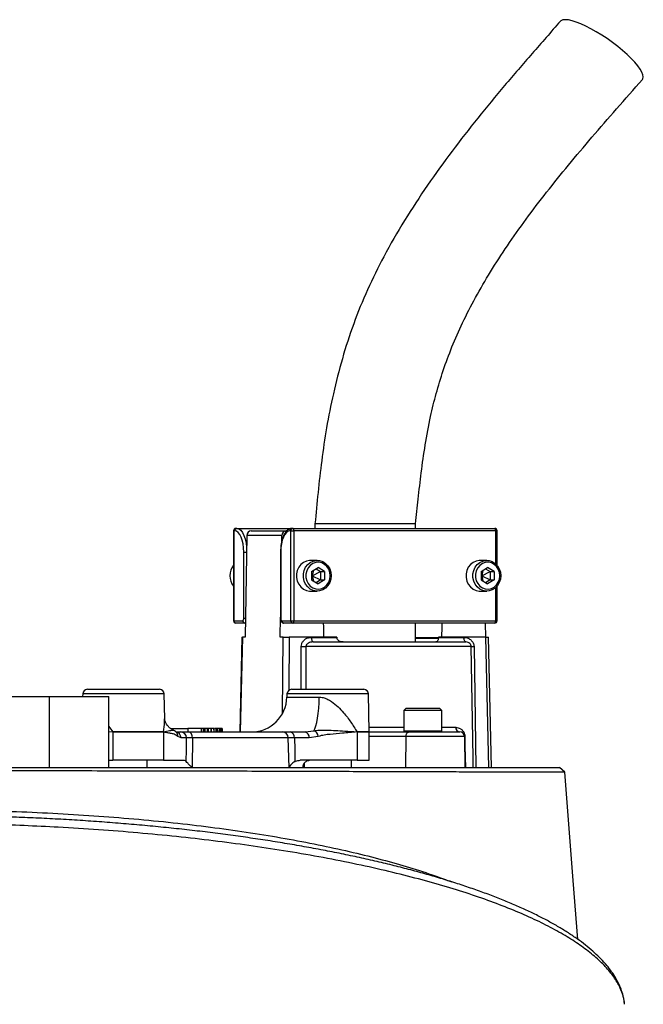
# Model space of a CAD drawing. Header units: millimetres. Extents: x 1339 to 2677, y 253 to 3684.
# Tile 14 of 14: x 1956 to 2219, y 3128 to 3544. Entities that reach past the tile are written whole.
import ezdxf

# ---------------------------------------------------------------- set-up
doc = ezdxf.new("R2010")
doc.units = ezdxf.units.MM

msp = doc.modelspace()

# ---------------------------------------------------------------- linework, layer by layer
at = {"color": 7, "linetype": 'Continuous', "lineweight": 25}
for p, q in [((2047.29, 3329.51), (2047.71, 3329.51)), ((2047.71, 3329.51), (2070.96, 3329.51)), ((2070.96, 3329.51), (2071.38, 3329.51)), ((2071.38, 3329.51), (2156.57, 3329.51)), ((2080.68, 3331.51), (2080.68, 3329.51)), ((2123.18, 3331.51), (2080.68, 3331.51)), ((2123.18, 3329.51), (2123.18, 3331.51)), ((2046.29, 3328.51), (2046.29, 3290.51)), ((2046.38, 3328.51), (2046.38, 3290.51)), ((2046.8, 3328.51), (2046.38, 3328.51)), ((2051.91, 3326.54), (2051.23, 3283.51)), ((2066.7, 3326.54), (2051.91, 3326.54)), ((2053.72, 3328.51), (2068.51, 3328.51)), ((2066.66, 3324.03), (2066.7, 3326.54)), ((2068.77, 3328.51), (2068.51, 3328.51)), ((2070.47, 3328.51), (2070.05, 3328.51)), ((2070.47, 3290.51), (2070.47, 3328.51)), ((2070.47, 3328.51), (2071.8, 3328.51)), ((2071.8, 3328.51), (2071.8, 3290.51)), ((2156.99, 3328.51), (2071.8, 3328.51)), ((2157.57, 3313.91), (2157.57, 3328.51)), ((2050.61, 3291.51), (2050.61, 3319.51)), ((2066.15, 3319.51), (2066.15, 3291.51)), ((2066.25, 3319.51), (2066.25, 3291.51)), ((2081.64, 3316.01), (2078.77, 3316.01)), ((2079.26, 3311.24), (2081.98, 3312.97)), ((2081.13, 3312.43), (2083.01, 3311.24)), ((2084.7, 3311.24), (2081.98, 3312.97)), ((2153.24, 3316.01), (2150.36, 3316.01)), ((2150.86, 3311.24), (2153.58, 3312.97)), ((2152.73, 3312.43), (2154.61, 3311.24)), ((2156.3, 3311.24), (2153.58, 3312.97)), ((2079.26, 3311.24), (2079.26, 3307.77)), ((2079.26, 3309.76), (2079.56, 3309.51)), ((2079.26, 3309.25), (2079.56, 3309.51)), ((2080.03, 3311.73), (2079.56, 3309.51)), ((2079.56, 3309.51), (2083.01, 3311.24)), ((2079.56, 3309.51), (2080.03, 3307.29)), ((2079.56, 3309.51), (2083.01, 3307.77)), ((2083.01, 3311.24), (2084.7, 3311.24)), ((2083.01, 3311.24), (2083.01, 3307.77)), ((2084.7, 3311.24), (2084.7, 3307.77)), ((2150.86, 3311.24), (2150.86, 3307.77)), ((2150.86, 3309.76), (2151.15, 3309.51)), ((2150.86, 3309.25), (2151.15, 3309.51)), ((2151.62, 3311.73), (2151.15, 3309.51)), ((2151.15, 3309.51), (2154.61, 3311.24)), ((2151.15, 3309.51), (2151.62, 3307.29)), ((2151.15, 3309.51), (2154.61, 3307.77)), ((2154.61, 3311.24), (2156.3, 3311.24)), ((2154.61, 3311.24), (2154.61, 3307.77)), ((2156.3, 3311.24), (2156.3, 3307.77)), ((2079.26, 3307.77), (2081.98, 3306.04)), ((2083.01, 3307.77), (2081.13, 3306.58)), ((2084.7, 3307.77), (2081.98, 3306.04)), ((2083.01, 3307.77), (2084.7, 3307.77)), ((2150.86, 3307.77), (2153.58, 3306.04)), ((2154.61, 3307.77), (2152.73, 3306.58)), ((2156.3, 3307.77), (2153.58, 3306.04)), ((2154.61, 3307.77), (2156.3, 3307.77)), ((2157.57, 3290.51), (2157.57, 3305.1)), ((2078.77, 3303.01), (2081.64, 3303.01)), ((2150.36, 3303.01), (2153.24, 3303.01)), ((2066.02, 3283.51), (2066.15, 3292.01)), ((2046.38, 3290.51), (2050.19, 3290.51)), ((2051.09, 3289.51), (2047.29, 3289.51)), ((2051.32, 3289.51), (2051.09, 3289.51)), ((2066.67, 3290.51), (2070.47, 3290.51)), ((2071.38, 3289.51), (2067.57, 3289.51)), ((2070.47, 3290.51), (2071.8, 3290.51)), ((2156.57, 3289.51), (2071.38, 3289.51)), ((2071.8, 3290.51), (2156.99, 3290.51)), ((2123.18, 3281.51), (2123.18, 3289.51)), ((2152.54, 3289.51), (2152.63, 3283.51)), ((2049.86, 3283.51), (2048.93, 3243.51)), ((2049.86, 3283.51), (2050.05, 3283.51)), ((2051.23, 3283.51), (2050.05, 3283.51)), ((2067.19, 3283.51), (2066.02, 3283.51)), ((2067.19, 3283.51), (2069.85, 3283.51)), ((2089.86, 3283.51), (2069.85, 3283.51)), ((2079.15, 3283.47), (2089.87, 3283.47)), ((2089.86, 3283.51), (2089.87, 3283.47)), ((2123.18, 3283.14), (2132.9, 3283.14)), ((2132.83, 3283.47), (2132.83, 3283.51)), ((2152.84, 3283.51), (2132.83, 3283.51)), ((2132.83, 3283.47), (2143.55, 3283.47)), ((2154.12, 3228.51), (2152.84, 3283.51)), ((2152.84, 3283.51), (2154, 3283.51)), ((2155.27, 3228.51), (2154, 3283.51)), ((2146.7, 3279.54), (2076.87, 3279.54)), ((2079.99, 3281.51), (2144.39, 3281.51)), ((2147.84, 3279.54), (2148.67, 3228.51)), ((1858.57, 3258.51), (1968.57, 3258.51)), ((1968.57, 3228.51), (1968.57, 3258.51)), ((1968.57, 3258.51), (1993.57, 3258.51)), ((1982.6, 3259.54), (1982.58, 3258.51)), ((1984.6, 3261.51), (2015.04, 3261.51)), ((1993.57, 3228.51), (1993.57, 3258.51)), ((2017.22, 3249.08), (2017.04, 3259.54)), ((2068.85, 3259.54), (2068.83, 3258.24)), ((2070.85, 3261.51), (2101.29, 3261.51)), ((2103.57, 3243.53), (2103.29, 3259.54)), ((2119.23, 3253.51), (2118.23, 3252.51)), ((2118.23, 3252.51), (2118.23, 3243.91)), ((2129.61, 3252.51), (2118.23, 3252.51)), ((2119.23, 3253.51), (2129.19, 3253.51)), ((2129.19, 3253.51), (2133.23, 3253.51)), ((2134.23, 3252.51), (2129.61, 3252.51)), ((2134.23, 3252.51), (2133.23, 3253.51)), ((2134.23, 3243.91), (2134.23, 3252.51)), ((1995.27, 3243.53), (1995.29, 3243.53)), ((1995.29, 3243.48), (1995.28, 3243.48)), ((1995.29, 3243.53), (2016.72, 3243.53)), ((1995.29, 3243.48), (1995.29, 3231.51)), ((2016.72, 3243.48), (1995.29, 3243.48)), ((2016.72, 3243.53), (2016.73, 3243.53)), ((2016.72, 3243.48), (2016.72, 3231.51)), ((2016.73, 3243.48), (2016.72, 3243.48)), ((2019.77, 3245.01), (2026.97, 3245.01)), ((2020.8, 3244.2), (2020.87, 3244.2)), ((2021.95, 3243.51), (2023.99, 3243.51)), ((2021.97, 3243.5), (2022.01, 3243.46)), ((2024.11, 3241.01), (2022.73, 3241.62)), ((2026.97, 3245.01), (2026.94, 3243.51)), ((2032.6, 3245.01), (2026.97, 3245.01)), ((2027.15, 3243.51), (2067.02, 3243.51)), ((2032.6, 3245.01), (2032.62, 3243.51)), ((2032.8, 3245.01), (2032.6, 3245.01)), ((2032.8, 3245.01), (2032.83, 3243.51)), ((2033.56, 3245.01), (2032.8, 3245.01)), ((2033.56, 3245.01), (2033.59, 3243.51)), ((2033.8, 3245.01), (2033.56, 3245.01)), ((2033.8, 3245.01), (2033.84, 3243.51)), ((2034.2, 3245.01), (2033.8, 3245.01)), ((2034.2, 3245.01), (2034.22, 3243.51)), ((2035.18, 3245.01), (2034.2, 3245.01)), ((2035.18, 3245.01), (2035.21, 3243.51)), ((2035.37, 3245.01), (2035.18, 3245.01)), ((2035.37, 3245.01), (2035.39, 3243.51)), ((2035.55, 3245.01), (2035.37, 3245.01)), ((2035.55, 3245.01), (2035.58, 3243.51)), ((2036.67, 3245.01), (2035.55, 3245.01)), ((2036.67, 3245.01), (2036.69, 3243.51)), ((2036.84, 3245.01), (2036.67, 3245.01)), ((2036.84, 3245.01), (2036.87, 3243.51)), ((2038.06, 3243.51), (2038.03, 3245.01)), ((2038.79, 3245.01), (2038.19, 3245.01)), ((2038.79, 3245.01), (2038.81, 3243.51)), ((2038.91, 3245.01), (2038.79, 3245.01)), ((2038.91, 3245.01), (2038.94, 3243.51)), ((2039.33, 3245.01), (2038.91, 3245.01)), ((2039.33, 3245.01), (2039.35, 3243.51)), ((2039.43, 3245.01), (2039.33, 3245.01)), ((2039.43, 3245.01), (2039.46, 3243.51)), ((2040.83, 3245.01), (2040.55, 3245.01)), ((2040.83, 3245.01), (2040.85, 3243.51)), ((2040.92, 3245.01), (2040.83, 3245.01)), ((2040.92, 3245.01), (2040.95, 3243.51)), ((2041.45, 3245.01), (2040.92, 3245.01)), ((2041.45, 3245.01), (2041.47, 3243.51)), ((2041.47, 3245.01), (2041.45, 3245.01)), ((2041.47, 3245.01), (2041.5, 3243.51)), ((2070.23, 3243.51), (2076.5, 3243.51)), ((2076.5, 3243.51), (2080.13, 3244.03)), ((2082.03, 3241.62), (2078.26, 3241.01)), ((2098.43, 3243.53), (2098.44, 3243.53)), ((2098.44, 3243.48), (2098.43, 3243.48)), ((2098.44, 3243.48), (2098.44, 3231.51)), ((2103.57, 3243.51), (2120.39, 3243.51)), ((2103.57, 3231.51), (2103.57, 3243.48)), ((2119.1, 3241.54), (2118.96, 3228.51)), ((2143.8, 3241.54), (2119.1, 3241.54)), ((2120.39, 3243.51), (2141.8, 3243.51)), ((2143.8, 3241.54), (2144.03, 3228.51)), ((2026.4, 3241.01), (2024.11, 3241.01)), ((2028.93, 3241.05), (2028.83, 3228.51)), ((2069.43, 3241.05), (2028.93, 3241.05)), ((2069.73, 3228.51), (2069.43, 3241.05)), ((2078.26, 3241.01), (2071.99, 3241.01)), ((1993.57, 3231.51), (1995.29, 3231.51)), ((2016.72, 3231.51), (1995.29, 3231.51)), ((2009.82, 3228.51), (2009.82, 3231.51)), ((2016.72, 3231.51), (2025.5, 3231.51)), ((2098.44, 3231.51), (2074.47, 3231.51)), ((2076.07, 3230.22), (2076.07, 3228.51)), ((2096.07, 3228.51), (2096.07, 3231.51)), ((2098.44, 3231.51), (2103.57, 3231.51)), ((1858.57, 3228.51), (1968.57, 3228.51)), ((1968.57, 3228.51), (1993.57, 3228.51)), ((2211.35, 3128.4), (2211.35, 3128.48))]:
    msp.add_line(p, q, dxfattribs=at)
at = {"color": 1, "linetype": 'Continuous', "lineweight": 25}
for p, q in [((2046.29, 3328.51), (2046.38, 3328.51)), ((2156.99, 3314.51), (2156.99, 3328.51)), ((2156.99, 3328.51), (2157.57, 3328.51)), ((2050.61, 3319.51), (2051.79, 3319.51)), ((2066.15, 3319.51), (2066.25, 3319.51)), ((2156.99, 3290.51), (2156.99, 3304.5)), ((2050.61, 3291.51), (2051.35, 3291.51)), ((2066.15, 3291.51), (2066.25, 3291.51)), ((2046.29, 3290.51), (2046.38, 3290.51)), ((2156.99, 3290.51), (2157.57, 3290.51)), ((2050.05, 3283.51), (2049.12, 3243.51)), ((2066.92, 3251.19), (2067.19, 3283.51)), ((2069.85, 3283.51), (2069.66, 3261.12)), ((2123.18, 3283.47), (2132.73, 3283.47)), ((2074.88, 3261.51), (2074.91, 3279.54)), ((2017.04, 3259.54), (1982.6, 3259.54)), ((2068.83, 3258.24), (2082.45, 3258.24)), ((2077.46, 3259.54), (2068.85, 3259.54)), ((2103.29, 3259.54), (2077.46, 3259.54)), ((1993.57, 3245.81), (1995.27, 3243.53)), ((2103.53, 3245.47), (2118.23, 3245.47)), ((2134.23, 3245.47), (2140.13, 3245.47)), ((1993.57, 3243.62), (1995.27, 3243.53)), ((1995.28, 3243.48), (1993.57, 3243.38)), ((2098.44, 3243.53), (2103.57, 3243.53)), ((2103.57, 3243.48), (2098.44, 3243.48)), ((2119.1, 3241.54), (2103.57, 3241.54)), ((2118.23, 3243.91), (2129.61, 3243.91)), ((2129.61, 3243.91), (2134.23, 3243.91))]:
    msp.add_line(p, q, dxfattribs=at)
at = {"color": 7, "linetype": 'Continuous', "lineweight": 25, "flags": 128}
for points in [[(2218.94, 3519.21), (2219.15, 3519.52), (2219.32, 3520.27), (2219.19, 3521.21), (2218.76, 3522.33), (2218.03, 3523.61), (2217.03, 3525.02), (2215.76, 3526.54), (2214.25, 3528.15), (2212.52, 3529.81), (2210.6, 3531.51), (2208.54, 3533.2), (2206.35, 3534.86), (2204.08, 3536.47), (2201.77, 3537.99), (2199.46, 3539.4), (2197.19, 3540.68), (2194.99, 3541.8), (2192.9, 3542.74), (2190.97, 3543.49), (2189.22, 3544.04), (2187.67, 3544.37), (2186.37, 3544.48), (2185.33, 3544.37), (2184.57, 3544.04), (2184.3, 3543.8)], [(2071.8, 3328.51), (2071.79, 3328.7), (2071.77, 3328.89), (2071.73, 3329.06), (2071.68, 3329.21), (2071.61, 3329.34), (2071.54, 3329.43), (2071.46, 3329.49), (2071.38, 3329.51)], [(2156.99, 3328.51), (2156.99, 3328.7), (2156.96, 3328.89), (2156.92, 3329.06), (2156.87, 3329.21), (2156.81, 3329.34), (2156.73, 3329.43), (2156.65, 3329.49), (2156.57, 3329.51)], [(2050.61, 3319.51), (2050.54, 3321.26), (2050.32, 3322.95), (2049.97, 3324.51), (2049.49, 3325.87), (2048.92, 3326.99), (2048.26, 3327.82), (2047.55, 3328.33), (2046.8, 3328.51)], [(2070.05, 3328.51), (2069.31, 3328.33), (2068.59, 3327.82), (2067.94, 3326.99), (2067.36, 3325.87), (2066.89, 3324.51), (2066.53, 3322.95), (2066.32, 3321.26), (2066.25, 3319.51)], [(2078.77, 3316.01), (2078.42, 3315.99), (2077.08, 3315.73), (2075.82, 3315.13), (2074.72, 3314.23), (2073.84, 3313.08), (2073.23, 3311.73), (2072.92, 3310.26), (2072.92, 3308.75), (2073.23, 3307.28), (2073.84, 3305.93), (2074.72, 3304.78), (2075.82, 3303.88), (2077.08, 3303.28), (2078.42, 3303.02), (2078.77, 3303.01)], [(2087.53, 3309.51), (2087.37, 3308.01), (2086.9, 3306.59), (2086.15, 3305.33), (2085.16, 3304.29), (2083.97, 3303.54), (2082.66, 3303.1), (2081.3, 3303.02), (2079.95, 3303.28), (2078.69, 3303.88), (2077.6, 3304.78), (2076.72, 3305.93), (2076.1, 3307.28), (2075.79, 3308.75), (2075.79, 3310.26), (2076.1, 3311.73), (2076.72, 3313.08), (2077.6, 3314.23), (2078.69, 3315.13), (2079.95, 3315.73), (2081.3, 3315.99), (2082.66, 3315.91), (2083.97, 3315.47), (2085.16, 3314.72), (2086.15, 3313.68), (2086.9, 3312.42), (2087.37, 3311), (2087.53, 3309.51)], [(2087.14, 3309.51), (2086.98, 3310.92), (2086.51, 3312.25), (2085.74, 3313.41), (2084.75, 3314.32), (2083.57, 3314.93), (2082.3, 3315.19), (2081.01, 3315.1), (2079.78, 3314.66), (2078.69, 3313.9), (2077.8, 3312.86), (2077.18, 3311.6), (2076.85, 3310.22), (2076.85, 3308.79), (2077.18, 3307.41), (2077.8, 3306.16), (2078.69, 3305.11), (2079.78, 3304.35), (2081.01, 3303.91), (2082.3, 3303.82), (2083.57, 3304.08), (2084.75, 3304.69), (2085.74, 3305.6), (2086.51, 3306.76), (2086.98, 3308.09), (2087.14, 3309.51)], [(2150.36, 3316.01), (2150.02, 3315.99), (2148.68, 3315.73), (2147.42, 3315.13), (2146.32, 3314.23), (2145.44, 3313.08), (2144.83, 3311.73), (2144.51, 3310.26), (2144.51, 3308.75), (2144.83, 3307.28), (2145.44, 3305.93), (2146.32, 3304.78), (2147.42, 3303.88), (2148.68, 3303.28), (2150.02, 3303.02), (2150.36, 3303.01)], [(2159.13, 3309.51), (2158.97, 3308.01), (2158.5, 3306.59), (2157.75, 3305.33), (2156.76, 3304.29), (2155.57, 3303.54), (2154.26, 3303.1), (2152.9, 3303.02), (2151.55, 3303.28), (2150.29, 3303.88), (2149.2, 3304.78), (2148.32, 3305.93), (2147.7, 3307.28), (2147.39, 3308.75), (2147.39, 3310.26), (2147.7, 3311.73), (2148.32, 3313.08), (2149.2, 3314.23), (2150.29, 3315.13), (2151.55, 3315.73), (2152.9, 3315.99), (2154.26, 3315.91), (2155.57, 3315.47), (2156.76, 3314.72), (2157.75, 3313.68), (2158.5, 3312.42), (2158.97, 3311), (2159.13, 3309.51)], [(2158.74, 3309.51), (2158.58, 3310.92), (2158.1, 3312.25), (2157.34, 3313.41), (2156.34, 3314.32), (2155.17, 3314.93), (2153.9, 3315.19), (2152.61, 3315.1), (2151.38, 3314.66), (2150.28, 3313.9), (2149.4, 3312.86), (2148.77, 3311.6), (2148.45, 3310.22), (2148.45, 3308.79), (2148.77, 3307.41), (2149.4, 3306.16), (2150.28, 3305.11), (2151.38, 3304.35), (2152.61, 3303.91), (2153.9, 3303.82), (2155.17, 3304.08), (2156.34, 3304.69), (2157.34, 3305.6), (2158.1, 3306.76), (2158.58, 3308.09), (2158.74, 3309.51)], [(2050.19, 3290.51), (2050.27, 3290.52), (2050.35, 3290.58), (2050.42, 3290.67), (2050.48, 3290.8), (2050.54, 3290.95), (2050.58, 3291.12), (2050.6, 3291.31), (2050.61, 3291.51)], [(2066.25, 3291.51), (2066.25, 3291.31), (2066.28, 3291.12), (2066.32, 3290.95), (2066.37, 3290.8), (2066.43, 3290.67), (2066.51, 3290.58), (2066.59, 3290.52), (2066.67, 3290.51)], [(2071.38, 3289.51), (2071.46, 3289.52), (2071.54, 3289.58), (2071.61, 3289.67), (2071.68, 3289.8), (2071.73, 3289.95), (2071.77, 3290.12), (2071.79, 3290.31), (2071.8, 3290.51)], [(2084.47, 3283.51), (2084.38, 3287.92), (2084.35, 3289.51)], [(2134.3, 3289.51), (2134.27, 3287.92), (2134.18, 3283.51)], [(2156.57, 3289.51), (2156.65, 3289.52), (2156.73, 3289.58), (2156.81, 3289.67), (2156.87, 3289.8), (2156.92, 3289.95), (2156.96, 3290.12), (2156.99, 3290.31), (2156.99, 3290.51)], [(2079.15, 3283.47), (2079.17, 3283.09), (2079.22, 3282.72), (2079.3, 3282.38), (2079.4, 3282.08), (2079.53, 3281.84), (2079.67, 3281.65), (2079.83, 3281.54), (2079.99, 3281.51)], [(2144.39, 3281.51), (2144.23, 3281.54), (2144.07, 3281.65), (2143.93, 3281.84), (2143.8, 3282.08), (2143.69, 3282.38), (2143.62, 3282.72), (2143.57, 3283.09), (2143.55, 3283.47)], [(2147.53, 3228.51), (2147.47, 3232.5), (2147.21, 3248.5), (2146.7, 3279.54)], [(2080.13, 3244.03), (2080.6, 3244.85), (2081.04, 3246.03), (2081.44, 3247.52), (2081.78, 3249.3), (2082.06, 3251.31), (2082.27, 3253.51), (2082.4, 3255.84), (2082.45, 3258.24)], [(2037.91, 3245.01), (2037.92, 3244.56), (2037.93, 3244.11), (2037.94, 3243.51)], [(2040.32, 3245.01), (2040.33, 3244.56), (2040.33, 3244.11), (2040.34, 3243.51)], [(2040.39, 3243.51), (2040.38, 3244.26), (2040.36, 3245.01)], [(2119.1, 3241.54), (2119.13, 3241.93), (2119.21, 3242.3), (2119.33, 3242.63), (2119.49, 3242.93), (2119.68, 3243.18), (2119.9, 3243.36), (2120.14, 3243.47), (2120.39, 3243.51)], [(2143.96, 3241.54), (2144.03, 3237.54), (2144.19, 3228.51)], [(2026.31, 3231), (2026.36, 3236.1), (2026.4, 3241.01)], [(2071.99, 3241.01), (2072.12, 3236.1), (2072.24, 3231)], [(2186.22, 3226.51), (2185.06, 3227.51), (2183.9, 3228.51)], [(2191.67, 3155.84), (2189.76, 3180.69), (2186.22, 3226.51)]]:
    msp.add_lwpolyline(points, dxfattribs=at)
at = {"color": 1, "linetype": 'Continuous', "lineweight": 25, "flags": 128}
for points in [[(2047.71, 3329.51), (2048.54, 3329.31), (2049.33, 3328.74), (2050.06, 3327.82), (2050.7, 3326.58), (2051.22, 3325.06), (2051.62, 3323.33), (2051.83, 3321.74)], [(2051.32, 3289.58), (2051.26, 3289.54), (2051.09, 3289.51)], [(2076.87, 3279.54), (2076.86, 3275.54), (2076.83, 3261.51)]]:
    msp.add_lwpolyline(points, dxfattribs=at)
at = {"color": 7, "linetype": 'Continuous', "lineweight": 25}
for centre, radius, start, end in [((2047.29, 3328.51), 1, 90, 180), ((2047.34, 3328.55), 0.956, 92.9426, 182.6801), ((2047.76, 3328.55), 0.956, 92.9435, 182.6801), ((2071, 3328.55), 0.956, 92.9426, 182.681), ((2071.43, 3328.55), 0.956, 92.9435, 182.6801), ((2156.57, 3328.51), 1, 0, 90), ((2053.81, 3326.6), 1.91, 92.889, 181.741), ((2068.61, 3326.6), 1.91, 92.8892, 181.7408), ((2051.68, 3309.51), 6.96, 140.7559, 219.2441), ((2047.29, 3290.51), 1, 180, 270), ((2047.34, 3290.46), 0.957, 177.3279, 267.0494), ((2051.14, 3290.46), 0.957, 177.3279, 267.0494), ((2067.62, 3290.46), 0.957, 177.3279, 267.0485), ((2071.43, 3290.46), 0.957, 177.3279, 267.0485), ((2156.57, 3290.51), 1, 270, 0), ((2075.89, 3372.78), 93.24, 269.3984, 270.6016), ((2147.27, 3307.73), 28.19, 268.8386, 271.1614), ((1984.6, 3259.51), 2, 90, 179), ((2015.04, 3259.51), 2, 1, 90), ((2053.83, 3258.51), 15, 270, 359), ((2070.85, 3259.51), 2, 90, 179), ((2101.29, 3259.51), 2, 1, 90), ((2141.98, 3245.35), 1.85, 176.265, 264.589), ((2004.2, 3243.96), 8.94, 182.8024, 183.0825), ((2007.83, 3243.48), 12.54, 179.7731, 179.9725), ((2014.02, 3243.48), 2.7, 0.0261, 0.9523), ((2014.1, 3243.52), 2.63, 359.1818, 0.1334), ((2023.95, 3241.05), 2.46, 359.0211, 88.9916), ((2026.73, 3241.33), 2.22, 352.8587, 79.0865), ((2066.97, 3241.05), 2.45, 359.9332, 88.9426), ((2069.78, 3241.32), 2.23, 351.9474, 78.5802), ((2076.05, 3241.32), 2.23, 351.9479, 78.5797), ((2079.22, 3241.36), 2.82, 5.3556, 71.2801), ((2095.11, 3243.35), 3.32, 2.2244, 2.9772), ((2094.79, 3243.48), 3.65, 0.01, 0.6944), ((2101.07, 3243.48), 2.5, 0, 1), ((2118.63, 3243.91), 0.4, 180, 270), ((2133.83, 3243.91), 0.4, 270, 0), ((2141.8, 3241.51), 2, 1, 90), ((2143.88, 3245.42), 3.88, 268.8144, 271.1856), ((2078.53, 3228.51), 3, 143.9535, 180)]:
    msp.add_arc(centre, radius, start, end, dxfattribs=at)
at = {"color": 1, "linetype": 'Continuous', "lineweight": 25}
for centre, radius, start, end in [((2021.64, 3241.04), 2.47, 359.1056, 82.1472), ((2020.43, 3241.78), 2.31, 356.0767, 46.8404)]:
    msp.add_arc(centre, radius, start, end, dxfattribs=at)
at = {"color": 7, "linetype": 'Continuous', "lineweight": 25}
for points, knots in [([(2184.3, 3543.8), (2180.33, 3539.28), (2172.42, 3530.29), (2160.75, 3516.72), (2149.41, 3503), (2138.49, 3489), (2128.12, 3474.6), (2118.43, 3459.77), (2109.93, 3445.07), (2102.72, 3430.48), (2096.87, 3416.08), (2092.12, 3401.36), (2088.35, 3386.67), (2085.5, 3372.27), (2083.46, 3358.31), (2081.94, 3344.78), (2081.1, 3335.89), (2080.68, 3331.51)], [0, 0, 0, 0, 0.0761959, 0.1515257, 0.2263343, 0.3008529, 0.3750122, 0.4487694, 0.5221243, 0.5859978, 0.6497329, 0.7130919, 0.7750891, 0.8347069, 0.8916328, 0.9465333, 1, 1, 1, 1]), ([(2123.18, 3331.51), (2123.54, 3334.97), (2124.28, 3342.16), (2125.56, 3353.26), (2127.18, 3364.93), (2129.25, 3376.1), (2131.82, 3386.6), (2134.81, 3396.42), (2138.51, 3406.43), (2143.07, 3416.72), (2148.5, 3427.31), (2154.83, 3438.16), (2161.97, 3449.2), (2169.91, 3460.41), (2178.55, 3471.75), (2187.85, 3483.25), (2197.73, 3494.96), (2208.16, 3506.98), (2215.31, 3515.08), (2218.94, 3519.21)], [0, 0, 0, 0, 0.0472237, 0.0978511, 0.1513257, 0.2069658, 0.2520025, 0.2985425, 0.3471158, 0.3983744, 0.4536344, 0.5119726, 0.5732666, 0.6375208, 0.7048799, 0.7741668, 0.8465737, 0.9219366, 1, 1, 1, 1]), ([(2070.96, 3329.51), (2070.75, 3329.49), (2070.25, 3329.46), (2069.49, 3329.13), (2068.72, 3328.51), (2068.02, 3327.63), (2067.4, 3326.47), (2066.89, 3325.07), (2066.5, 3323.5), (2066.25, 3321.81), (2066.16, 3320.46), (2066.15, 3319.69), (2066.15, 3319.51)], [0, 0, 0, 0, 0.0660007, 0.164429, 0.2659687, 0.3764125, 0.494145, 0.613151, 0.7309439, 0.8476639, 0.9637943, 1, 1, 1, 1]), ([(2066.15, 3291.51), (2066.16, 3291.37), (2066.17, 3290.99), (2066.31, 3290.44), (2066.59, 3289.95), (2066.98, 3289.63), (2067.33, 3289.51), (2067.53, 3289.51), (2067.57, 3289.51)], [0, 0, 0, 0, 0.139644, 0.394974, 0.607577, 0.78341, 0.948424, 1, 1, 1, 1]), ([(2074.91, 3279.54), (2074.95, 3279.94), (2075.02, 3280.74), (2075.6, 3281.81), (2076.46, 3282.68), (2077.68, 3283.33), (2078.63, 3283.42), (2079.15, 3283.47)], [0, 0, 0, 0, 0.176211, 0.352039, 0.536554, 0.745953, 1, 1, 1, 1]), ([(2089.87, 3283.47), (2089.88, 3283.37), (2089.9, 3283.25), (2089.95, 3283.15), (2089.95, 3283.14)], [0, 0, 0, 0, 0.870475, 1, 1, 1, 1]), ([(2092.62, 3281.51), (2092.17, 3281.54), (2091.45, 3281.61), (2090.63, 3282.07), (2090.17, 3282.57), (2090, 3282.95), (2089.95, 3283.13), (2089.95, 3283.14)], [0, 0, 0, 0, 0.399738, 0.646734, 0.839654, 0.995675, 1, 1, 1, 1]), ([(2132.77, 3283.14), (2132.77, 3283.07), (2132.74, 3282.83), (2132.66, 3282.4), (2132.45, 3281.9), (2132.15, 3281.57), (2131.89, 3281.52), (2131.77, 3281.51)], [0, 0, 0, 0, 0.0592391, 0.2145057, 0.4287648, 0.7261834, 1, 1, 1, 1]), ([(2132.77, 3283.14), (2132.78, 3283.15), (2132.81, 3283.25), (2132.82, 3283.37), (2132.83, 3283.47)], [0, 0, 0, 0, 0.12953, 1, 1, 1, 1]), ([(2143.55, 3283.47), (2144.17, 3283.4), (2145.26, 3283.28), (2146.64, 3282.39), (2147.52, 3281.22), (2147.82, 3280.17), (2147.84, 3279.63), (2147.84, 3279.54)], [0, 0, 0, 0, 0.300444, 0.530119, 0.761133, 0.958964, 1, 1, 1, 1]), ([(2079.99, 3281.51), (2079.6, 3281.48), (2078.91, 3281.44), (2078.01, 3281.12), (2077.37, 3280.7), (2077, 3280.2), (2076.87, 3279.79), (2076.87, 3279.59), (2076.87, 3279.54)], [0, 0, 0, 0, 0.289256, 0.512833, 0.694016, 0.851616, 0.964157, 1, 1, 1, 1]), ([(2146.7, 3279.54), (2146.7, 3279.59), (2146.69, 3279.79), (2146.63, 3280.06), (2146.44, 3280.49), (2146.24, 3280.75), (2145.86, 3281.09), (2145.29, 3281.42), (2144.72, 3281.48), (2144.39, 3281.51)], [0, 0, 0, 0, 0.034096, 0.151312, 0.203074, 0.392692, 0.420051, 0.659884, 1, 1, 1, 1]), ([(2082.45, 3258.24), (2082.88, 3258.22), (2083.86, 3258.15), (2085.34, 3257.65), (2086.65, 3256.99), (2088.4, 3255.87), (2090.47, 3254.16), (2093.19, 3251.24), (2095.93, 3247.67), (2097.59, 3244.92), (2098.43, 3243.53)], [0, 0, 0, 0, 0.056518, 0.128185, 0.200087, 0.244828, 0.39573, 0.547118, 0.771547, 1, 1, 1, 1]), ([(2020.88, 3244.21), (2020.51, 3244.41), (2019.72, 3244.83), (2018.89, 3245.61), (2018.25, 3246.4), (2017.83, 3247.09), (2017.54, 3247.7), (2017.3, 3248.43), (2017.23, 3248.96), (2017.24, 3249.08), (2017.24, 3249.11)], [0, 0, 0, 0, 0.143202, 0.308406, 0.414226, 0.512699, 0.603329, 0.770025, 0.941524, 1, 1, 1, 1]), ([(2140.13, 3245.47), (2140.81, 3245.36), (2141.87, 3245.19), (2142.98, 3244.22), (2143.55, 3243.37), (2143.84, 3242.54), (2143.94, 3241.99), (2143.96, 3241.64), (2143.96, 3241.54)], [0, 0, 0, 0, 0.406632, 0.629436, 0.815664, 0.890648, 0.967203, 1, 1, 1, 1]), ([(2022.73, 3241.62), (2022.23, 3241.97), (2021.24, 3242.66), (2019.72, 3242.91), (2018.46, 3243.09), (2017.57, 3243.3), (2017.11, 3243.4), (2016.87, 3243.45), (2016.76, 3243.48), (2016.73, 3243.48)], [0, 0, 0, 0, 0.250795, 0.502666, 0.754629, 0.878803, 0.946358, 0.981392, 1, 1, 1, 1]), ([(2022.03, 3243.44), (2021.83, 3243.62), (2021.45, 3243.96), (2021.04, 3244.17), (2020.85, 3244.27)], [0, 0, 0, 0, 0.5420135, 1, 1, 1, 1]), ([(2022.03, 3243.45), (2022.03, 3243.44), (2022.04, 3243.43), (2021.97, 3243.49), (2021.97, 3243.5)], [0, 0, 0, 0, 0.942177, 1, 1, 1, 1]), ([(2023.99, 3243.51), (2024.22, 3243.51), (2024.66, 3243.51), (2025.74, 3243.51), (2026.68, 3243.51), (2027.15, 3243.51)], [0, 0, 0, 0, 0.3447634, 0.6677004, 1, 1, 1, 1]), ([(2037.91, 3245.01), (2037.85, 3245.01), (2037.69, 3245.01), (2037.38, 3245.01), (2037.05, 3245.01), (2037.02, 3245.01)], [0, 0, 0, 0, 0.355309, 0.939977, 1, 1, 1, 1]), ([(2040.32, 3245.01), (2040.22, 3245.01), (2040.09, 3245.01), (2039.64, 3245.01), (2039.5, 3245.01)], [0, 0, 0, 0, 0.6732709, 1, 1, 1, 1]), ([(2067.02, 3243.51), (2067.25, 3243.51), (2067.71, 3243.51), (2068.8, 3243.51), (2069.75, 3243.51), (2070.23, 3243.51)], [0, 0, 0, 0, 0.344611, 0.66762, 1, 1, 1, 1]), ([(2080.13, 3244.03), (2080.52, 3244.08), (2081.71, 3244.2), (2083.47, 3244.26), (2087.53, 3244.24), (2092.56, 3243.96), (2096.71, 3243.65), (2098.43, 3243.53)], [0, 0, 0, 0, 0.053502, 0.162559, 0.271831, 0.698254, 1, 1, 1, 1]), ([(2098.43, 3243.48), (2096.37, 3243.33), (2092.61, 3243.04), (2087.99, 3242.55), (2084.57, 3242.25), (2082.88, 3241.83), (2082.03, 3241.62)], [0, 0, 0, 0, 0.37583, 0.687572, 0.843985, 1, 1, 1, 1]), ([(2028.93, 3241.05), (2028.21, 3241.04), (2027.1, 3241.03), (2026.58, 3241.01), (2026.4, 3241.01)], [0, 0, 0, 0, 0.654422, 1, 1, 1, 1]), ([(2071.99, 3241.01), (2071.26, 3241.02), (2070.15, 3241.03), (2069.61, 3241.04), (2069.43, 3241.05)], [0, 0, 0, 0, 0.654597, 1, 1, 1, 1]), ([(2025.5, 3231.51), (2025.76, 3231.44), (2026.04, 3231.36), (2026.3, 3231.02), (2026.31, 3231)], [0, 0, 0, 0, 0.949371, 1, 1, 1, 1]), ([(2028.83, 3228.51), (2028.81, 3228.51), (2028.71, 3228.54), (2028.35, 3228.89), (2027.67, 3229.45), (2026.87, 3230.3), (2026.5, 3230.77), (2026.31, 3231)], [0, 0, 0, 0, 0.015932, 0.078412, 0.327388, 0.658408, 1, 1, 1, 1]), ([(2072.24, 3231), (2071.64, 3230.61), (2070.73, 3230.02), (2070.1, 3229.15), (2069.87, 3228.74), (2069.78, 3228.56), (2069.75, 3228.51), (2069.74, 3228.51), (2069.73, 3228.51)], [0, 0, 0, 0, 0.536119, 0.801928, 0.929335, 0.976903, 0.994958, 1, 1, 1, 1]), ([(2072.24, 3231), (2072.32, 3231.04), (2073.04, 3231.38), (2073.8, 3231.44), (2074.47, 3231.51)], [0, 0, 0, 0, 0.106564, 1, 1, 1, 1]), ([(2076.1, 3230.27), (2076.09, 3230.26), (2076.02, 3230.16), (2076.31, 3230.59), (2076.88, 3231.08), (2077.59, 3231.44), (2078.18, 3231.49), (2078.4, 3231.51)], [0, 0, 0, 0, 0.0536348, 0.3551029, 0.5977138, 0.8474369, 1, 1, 1, 1]), ([(1913.57, 3228.51), (1919.51, 3228.51), (1931.37, 3228.51), (1949.1, 3228.51), (1966.62, 3228.51), (1983.85, 3228.51), (2000.75, 3228.51), (2017.29, 3228.51), (2033.41, 3228.51), (2049.04, 3228.51), (2064.07, 3228.51), (2078.46, 3228.51), (2092.12, 3228.51), (2105.01, 3228.51), (2117.09, 3228.51), (2128.28, 3228.51), (2138.58, 3228.51), (2147.93, 3228.51), (2156.28, 3228.51), (2163.57, 3228.51), (2169.79, 3228.51), (2174.9, 3228.51), (2178.91, 3228.51), (2181.78, 3228.51), (2183.57, 3228.51), (2183.78, 3228.51), (2183.89, 3228.51)], [0, 0, 0, 0, 0.041935, 0.083772, 0.125695, 0.167233, 0.208714, 0.250317, 0.292047, 0.333714, 0.375497, 0.417164, 0.458766, 0.500482, 0.542132, 0.583675, 0.62529, 0.66712, 0.708823, 0.750582, 0.79213, 0.833596, 0.875156, 0.916915, 0.958625, 1, 1, 1, 1]), ([(2186.22, 3226.51), (2186.11, 3226.51), (2185.89, 3226.51), (2184.09, 3226.51), (2181.2, 3226.51), (2177.15, 3226.52), (2171.99, 3226.52), (2165.72, 3226.53), (2158.35, 3226.54), (2149.92, 3226.56), (2140.51, 3226.57), (2130.15, 3226.6), (2118.86, 3226.63), (2106.65, 3226.67), (2093.6, 3226.72), (2079.82, 3226.77), (2065.36, 3226.82), (2050.24, 3226.86), (2034.48, 3226.91), (2018.18, 3226.95), (2001.46, 3226.98), (1984.43, 3227), (1967.09, 3227.01), (1949.44, 3227.01), (1931.57, 3227), (1919.57, 3226.98), (1913.57, 3226.97)], [0, 0, 0, 0, 0.041096, 0.082999, 0.124825, 0.16637, 0.207845, 0.249419, 0.291267, 0.333141, 0.374726, 0.416204, 0.457745, 0.499543, 0.541449, 0.583063, 0.624536, 0.666054, 0.707781, 0.74971, 0.791355, 0.832832, 0.874319, 0.915996, 0.957979, 1, 1, 1, 1]), ([(2211.12, 3130.46), (2211.02, 3131), (2210.76, 3132.45), (2209.97, 3134.8), (2208.81, 3137.48), (2207.32, 3140.17), (2205.5, 3142.86), (2203.35, 3145.53), (2200.87, 3148.2), (2198.06, 3150.84), (2194.92, 3153.45), (2191.48, 3156.03), (2187.74, 3158.56), (2183.72, 3161.05), (2179.41, 3163.48), (2174.83, 3165.87), (2169.97, 3168.2), (2164.85, 3170.49), (2159.46, 3172.72), (2153.8, 3174.9), (2147.89, 3177.04), (2141.74, 3179.11), (2135.36, 3181.13), (2128.78, 3183.07), (2122.01, 3184.95), (2115.03, 3186.76), (2107.84, 3188.51), (2100.45, 3190.2), (2092.86, 3191.82), (2085.09, 3193.37), (2077.14, 3194.85), (2069.03, 3196.26), (2060.79, 3197.59), (2052.44, 3198.84), (2043.96, 3200.02), (2035.37, 3201.12), (2026.65, 3202.14), (2017.82, 3203.09), (2008.88, 3203.96), (1999.83, 3204.75), (1990.69, 3205.47), (1981.47, 3206.1), (1972.19, 3206.65), (1962.83, 3207.12), (1953.44, 3207.51), (1944.05, 3207.82), (1934.66, 3208.04), (1925.26, 3208.18), (1915.83, 3208.24), (1906.38, 3208.22), (1896.93, 3208.12), (1887.52, 3207.94), (1878.17, 3207.67), (1868.84, 3207.32), (1859.54, 3206.9), (1850.28, 3206.39), (1841.07, 3205.8), (1831.92, 3205.12), (1822.84, 3204.37), (1813.86, 3203.54), (1805, 3202.64), (1796.26, 3201.66), (1787.61, 3200.6), (1779.09, 3199.46), (1770.68, 3198.25), (1762.41, 3196.97), (1754.29, 3195.61), (1746.31, 3194.18), (1738.5, 3192.67), (1730.86, 3191.1), (1723.41, 3189.46), (1716.15, 3187.76), (1709.08, 3185.99), (1702.21, 3184.16), (1695.56, 3182.26), (1689.11, 3180.3), (1682.86, 3178.27), (1676.85, 3176.19), (1671.09, 3174.05), (1665.57, 3171.86), (1660.28, 3169.6), (1655.26, 3167.3), (1650.52, 3164.95), (1646.06, 3162.55), (1641.88, 3160.11), (1637.98, 3157.62), (1634.35, 3155.07), (1631.01, 3152.46), (1627.97, 3149.81), (1625.24, 3147.11), (1622.84, 3144.37), (1620.76, 3141.6), (1619.03, 3138.81), (1617.64, 3136.01), (1616.61, 3133.2), (1615.96, 3130.7), (1615.8, 3129.14), (1615.73, 3128.5)], [0, 0, 0, 0, 0.005832, 0.015661, 0.025526, 0.035756, 0.046164, 0.056749, 0.067502, 0.078402, 0.089414, 0.100476, 0.111521, 0.122551, 0.133563, 0.144558, 0.155536, 0.166501, 0.177455, 0.188403, 0.199349, 0.210297, 0.221205, 0.232009, 0.242762, 0.253482, 0.264185, 0.274888, 0.28558, 0.296221, 0.306875, 0.317507, 0.328086, 0.338587, 0.349009, 0.359467, 0.369886, 0.380281, 0.390671, 0.40107, 0.411501, 0.421841, 0.432218, 0.44261, 0.45298, 0.463296, 0.473545, 0.483775, 0.494051, 0.50436, 0.514673, 0.524955, 0.535181, 0.545415, 0.555729, 0.566041, 0.576365, 0.586716, 0.597109, 0.607491, 0.61784, 0.628216, 0.638621, 0.649055, 0.659519, 0.670011, 0.680532, 0.691081, 0.701657, 0.712258, 0.722883, 0.733503, 0.744191, 0.754889, 0.765612, 0.776377, 0.787202, 0.798114, 0.808935, 0.819847, 0.830815, 0.841802, 0.852768, 0.863712, 0.874664, 0.88567, 0.896717, 0.907791, 0.918869, 0.92992, 0.940909, 0.95179, 0.962511, 0.97302, 0.983282, 0.99323, 1, 1, 1, 1]), ([(2211.42, 3128.48), (2211.4, 3128.77), (2211.38, 3129.27), (2211.26, 3129.77), (2211.22, 3129.98)], [0, 0, 0, 0, 0.576452, 1, 1, 1, 1])]:
    msp.add_open_spline(points, degree=3, knots=knots, dxfattribs=at)
at = {"color": 1, "linetype": 'Continuous', "lineweight": 25}
for points, knots in [([(2016.73, 3243.53), (2016.97, 3244.93), (2017.29, 3246.81), (2017.17, 3248.61), (2017.14, 3249.08)], [0, 0, 0, 0, 0.740665, 1, 1, 1, 1]), ([(2016.73, 3243.53), (2017.14, 3243.61), (2018.5, 3243.9), (2020.04, 3244.28), (2020.63, 3244.22), (2020.8, 3244.2)], [0, 0, 0, 0, 0.238818, 0.784043, 1, 1, 1, 1]), ([(1913.57, 3210.6), (1913.57, 3210.6), (1917.86, 3210.6), (1926.44, 3210.56), (1940.9, 3210.31), (1956.91, 3209.81), (1974.37, 3208.97), (1991.59, 3207.84), (2008.47, 3206.44), (2024.77, 3204.77), (2040.45, 3202.83), (2055.48, 3200.65), (2069.96, 3198.22), (2083.79, 3195.54), (2096.89, 3192.65), (2109.2, 3189.55), (2120.71, 3186.23), (2130.53, 3183.09), (2136.13, 3180.99), (2138.44, 3180.13)], [0, 0, 0, 0, 0, 0.048581, 0.097161, 0.163923, 0.230911, 0.297974, 0.364959, 0.431719, 0.496737, 0.562034, 0.627478, 0.692924, 0.75823, 0.823254, 0.888627, 0.954209, 1, 1, 1, 1]), ([(2211.35, 3128.48), (2211.31, 3129.06), (2211.19, 3131.09), (2209.98, 3134.56), (2207.71, 3138.92), (2204.39, 3143.28), (2200.09, 3147.63), (2194.9, 3151.86), (2188.87, 3155.97), (2182.06, 3159.95), (2174.36, 3163.86), (2165.76, 3167.7), (2156.26, 3171.44), (2145.95, 3175.05), (2134.85, 3178.51), (2122.99, 3181.8), (2110.3, 3184.96), (2096.76, 3187.95), (2082.41, 3190.76), (2067.74, 3193.29), (2052.84, 3195.54), (2037.8, 3197.53), (2022.17, 3199.32), (2005.98, 3200.88), (1989.29, 3202.2), (1973.21, 3203.2), (1957.84, 3203.93), (1943.2, 3204.43), (1928.43, 3204.73), (1913.2, 3204.83), (1897.6, 3204.72), (1881.69, 3204.37), (1865.72, 3203.79), (1849.74, 3202.97), (1833.83, 3201.9), (1818.32, 3200.62), (1803.28, 3199.13), (1788.71, 3197.45), (1774.4, 3195.55), (1760.38, 3193.44), (1746.72, 3191.11), (1733.6, 3188.6), (1721.05, 3185.92), (1709.1, 3183.07), (1697.66, 3180.04), (1686.78, 3176.83), (1676.5, 3173.45), (1666.87, 3169.91), (1657.93, 3166.22), (1649.73, 3162.38), (1642.28, 3158.39), (1635.64, 3154.27), (1629.86, 3150.02), (1625.02, 3145.71), (1621.14, 3141.33), (1618.26, 3136.91), (1616.35, 3132.63), (1615.94, 3129.82), (1615.75, 3128.51)], [0, 0, 0, 0, 0.0072787, 0.0255764, 0.0438601, 0.0626815, 0.0815183, 0.1003404, 0.1185735, 0.1368198, 0.155053, 0.1737829, 0.192527, 0.2112565, 0.2300538, 0.2488659, 0.2676624, 0.2870433, 0.3064414, 0.3258214, 0.343981, 0.3621554, 0.3803144, 0.3990543, 0.4178113, 0.4365508, 0.4523418, 0.4681328, 0.4840946, 0.5000564, 0.5171971, 0.5343514, 0.5514923, 0.5691393, 0.5868009, 0.6044482, 0.6215791, 0.638723, 0.6558543, 0.6734618, 0.6910829, 0.708691, 0.7262067, 0.7437352, 0.7612513, 0.7792296, 0.797221, 0.8151996, 0.8335712, 0.8519562, 0.8703279, 0.8892079, 0.9081026, 0.9269824, 0.9457846, 0.9646018, 0.9834034, 1, 1, 1, 1])]:
    msp.add_open_spline(points, degree=3, knots=knots, dxfattribs=at)

doc.saveas('drawing.dxf')
